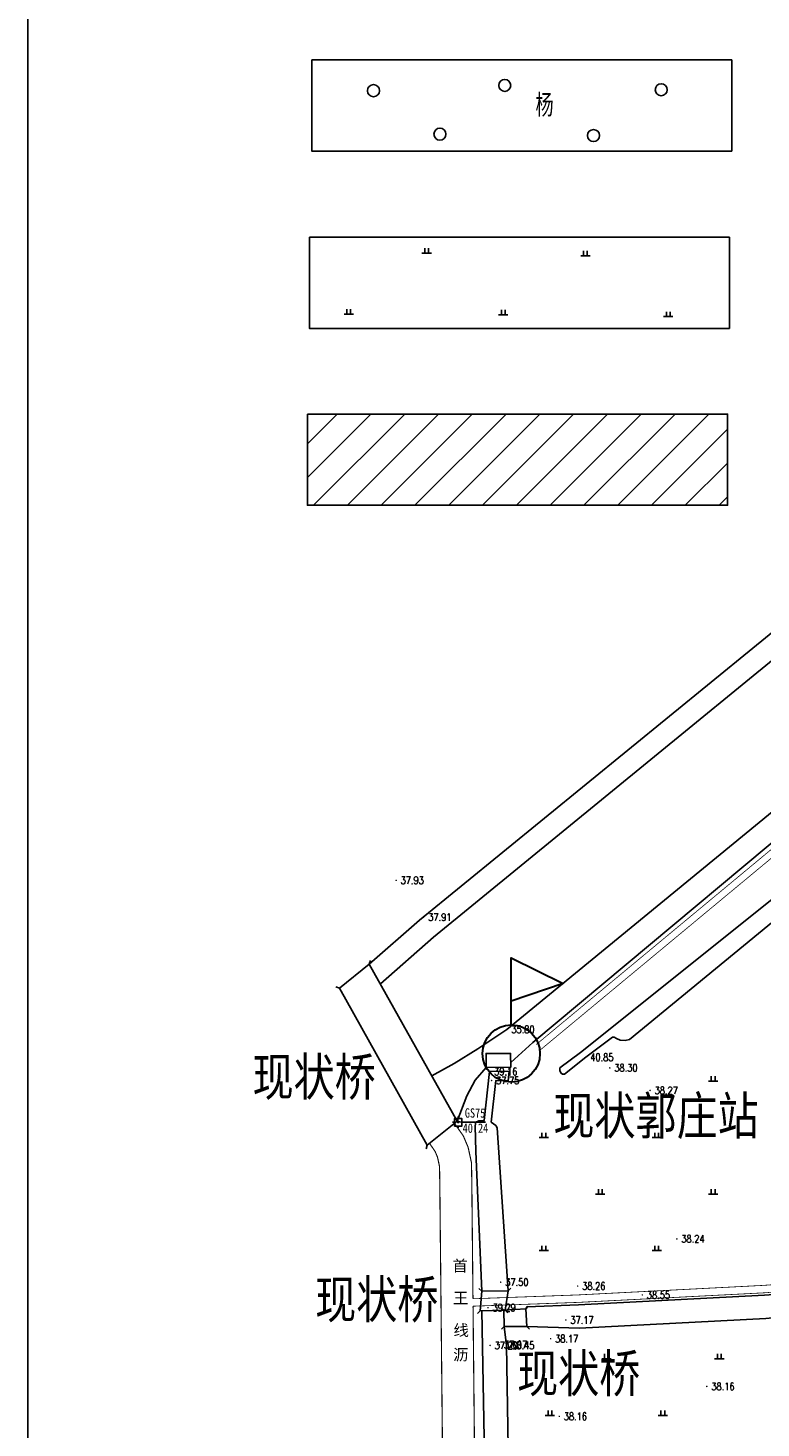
# Model space of a CAD drawing. Extents: x 456755 to 458049, y 3845626 to 3853218.
# Tile 49 of 80: x 456819 to 457013, y 3850428 to 3850800. Entities that reach past the tile are written whole.
import ezdxf
from ezdxf.enums import TextEntityAlignment as Align

# ---------------------------------------------------------------- set-up
doc = ezdxf.new("R2010")
doc.units = 0
doc.header["$PDMODE"] = 34
doc.header["$PDSIZE"] = 0.2
doc.linetypes.add('X3', pattern=[5, 4, -1])
doc.layers.get('0').update_dxf_attribs({"linetype": 'CONTINUOUS'})
doc.layers.add('ASSIST', color=7, linetype='CONTINUOUS', plot=False)
for name, color, linetype in [('DLSS', 4, 'CONTINUOUS'), ('DMTZ', 3, 'CONTINUOUS'), ('GCD', 1, 'CONTINUOUS'), ('JMD', 6, 'CONTINUOUS'), ('KZD', 1, 'CONTINUOUS'), ('SXSS', 5, 'CONTINUOUS'), ('ZBTZ', 3, 'CONTINUOUS')]:
    doc.layers.add(name, color=color, linetype=linetype)
doc.styles.add('HZ', font='rs.shx', dxfattribs={"width": 0.8, "bigfont": 'hztxt.shx'})
doc.styles.add('仿宋体', font='仿宋_GB2312.ttf', dxfattribs={"width": 0.8})
doc.styles.add('正等线体', font='simhei.ttf')
doc.styles.add('黑体', font='simhei.ttf')
doc.linetypes.add('10411', pattern='A,2,[150,AAA.SHX,S=1,R=0,X=0,Y=1],2,[151,AAA.SHX,S=1,R=0,X=0,Y=3],1e-11', length=4)
doc.linetypes.add('10422', pattern='A,0.75,[150,AAA.SHX,S=0.5,R=0,X=0,Y=0.5],1.5,[177,AAA.SHX,S=1,R=0,X=0,Y=0.4],0.75', length=3)
doc.linetypes.add('1161', pattern='A,0,[149,AAA.SHX,S=0.15,R=0,X=0,Y=0],-1.6', length=1.6)

# ---------------------------------------------------------------- blocks, each defined once
blk = doc.blocks.new('*U23')
at = {"linetype": 'Continuous'}
for points in [[(-0.15, 0), (-0.14, -0.06), (-0.14, 0.06)], [(-0.14, 0.06), (-0.11, -0.11), (-0.11, 0.11)], [(-0.11, -0.11), (-0.14, 0.06), (-0.14, -0.06)], [(-0.11, 0.11), (-0.06, -0.14), (-0.06, 0.14)], [(-0.06, -0.14), (-0.11, 0.11), (-0.11, -0.11)], [(-0.06, 0.14), (0, -0.15), (0, 0.15)], [(0, -0.15), (-0.06, 0.14), (-0.06, -0.14)], [(0, 0.15), (0.06, -0.14), (0.06, 0.14)], [(0.06, -0.14), (0, 0.15), (0, -0.15)], [(0.06, 0.14), (0.11, -0.11), (0.11, 0.11)], [(0.11, -0.11), (0.06, 0.14), (0.06, -0.14)], [(0.11, 0.11), (0.14, -0.06), (0.14, 0.06)], [(0.14, -0.06), (0.11, 0.11), (0.11, -0.11)], [(0.15, 0), (0.14, 0.06), (0.14, -0.06)]]:
    blk.add_solid(points, dxfattribs=at)
blk = doc.blocks.new('gc259')
at = {"linetype": 'Continuous', "flags": 128}
for points in [[(-1, 0), (-1.5, 0)], [(-1, -1), (1, -1), (1, 1), (-1, 1), (-1, -1)], [(0, 1), (0, 1.5)], [(1, 0), (1.5, 0)], [(0, -1), (0, -1.5)]]:
    blk.add_lwpolyline(points, dxfattribs=at)
at = {"linetype": 'Continuous'}
blk.add_circle((0, 0), 0.15, dxfattribs=at)
blk.add_point((0, 0), dxfattribs=at)
blk.add_blockref('*U23', (0, 0), dxfattribs=at)
blk = doc.blocks.new('GC200')
at = {"linetype": 'Continuous', "const_width": 0.2, "flags": 128}
blk.add_lwpolyline([(-0.1, 0, 1), (0.1, 0, 1)], format="xyb", close=True, dxfattribs=at)
blk = doc.blocks.new('gc119')
for p, q in [((-1.25, 0), (1.25, 0)), ((-0.5, 1.3), (-0.5, 0)), ((0.5, 1.3), (0.5, 0))]:
    blk.add_line(p, q)
blk = doc.blocks.new('1231231231')
at = {"color": 1, "linetype": 'Continuous', "lineweight": 30, "flags": 128}
blk.add_lwpolyline([(0, 0), (0, 52), (40.3, 32.1), (0, 18.5)], dxfattribs=at)
at = {"color": 1, "linetype": 'Continuous', "lineweight": 30}
blk.add_circle((0, -22.2), 22.2, dxfattribs=at)
blk = doc.blocks.new('gc326')
blk.add_circle((0, 0), 0.8)

msp = doc.modelspace()

# ---------------------------------------------------------------- hatches: boundary and pattern name
at = {"layer": 'JMD', "linetype": 'Continuous'}
h = msp.add_hatch(dxfattribs=at)
h.set_pattern_fill('ANSI31', color=256, scale=2, style=0)
h.set_pattern_definition([(45, (-754.946, -929.526), (-4.490128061, 4.490128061), [])])
h.paths.add_polyline_path([(457004.48, 3850697.22), (456892.88, 3850697.22), (456892.88, 3850673.01), (457004.48, 3850673.01)])

# ---------------------------------------------------------------- linework, layer by layer
at = {"linetype": 'Continuous'}
msp.add_lwpolyline([(456818.61, 3849689.88), (457866.43, 3849689.88), (457866.43, 3851171.64), (456818.61, 3851171.64)], close=True, dxfattribs=at)
at = {"linetype": 'Continuous', "elevation": -33.29}
msp.add_lwpolyline([(456893.37, 3850744.17), (457004.97, 3850744.17), (457004.97, 3850719.96), (456893.37, 3850719.96)], close=True, dxfattribs=at)
at = {"layer": 'ASSIST', "linetype": 'Continuous', "elevation": -33.29, "flags": 128}
for points in [[(456924.71, 3850502.99), (456901.37, 3850544.77), (456909.31, 3850551.11), (456932.68, 3850509.42)], [(456939.16, 3850464.25), (456946.22, 3850464.31), (456945.43, 3850459.18), (456938.72, 3850459.06)], [(456945.16, 3850454.84), (456945.03, 3850459.2), (456950.86, 3850459.55), (456951.13, 3850454.84)]]:
    msp.add_lwpolyline(points, close=True, dxfattribs=at)
at = {"layer": 'DLSS', "linetype": 'Continuous'}
for p, q in [((456909.31, 3850551.11, -33.29), (456909.58, 3850552.07, -33.29)), ((456901.37, 3850544.77, -33.29), (456900.41, 3850545.04, -33.29)), ((456932.68, 3850509.42, -33.29), (456933.64, 3850509.14, -33.29)), ((456924.71, 3850502.99, -33.29), (456924.44, 3850502.03, -33.29)), ((456939.16, 3850464.25, -33.29), (456938.45, 3850464.95, -33.29)), ((456946.22, 3850464.31, -33.29), (456946.92, 3850465.02, -33.29)), ((456950.86, 3850459.55, -33.29), (456951.53, 3850460.3, -33.29)), ((456938.72, 3850459.06, -33.29), (456938.03, 3850458.34, -33.29)), ((456945.03, 3850459.2, -33.29), (456944.31, 3850459.88, -33.29)), ((456945.43, 3850459.18, -33.29), (456946.15, 3850458.49, -33.29)), ((456945.16, 3850454.84, -33.29), (456944.47, 3850454.11, -33.29)), ((456951.13, 3850454.84, -33.29), (456951.88, 3850454.17, -33.29))]:
    msp.add_line(p, q, dxfattribs=at)
at = {"layer": 'DLSS', "linetype": 'X3', "const_width": 0.2, "elevation": -33.29, "flags": 128}
for points in [[(457613.95, 3851033.72), (457609.91, 3851047.94), (457605.39, 3851055.67), (457602.62, 3851058.05), (457598.98, 3851059.37), (457593.14, 3851059.81), (457590.81, 3851059.75), (457477.88, 3850965.42), (457269.52, 3850791.86), (456953.66, 3850529.76)], [(456936.85, 3850462.23), (456964.8, 3850463.25), (457014.15, 3850465.79), (457047.84, 3850468.32), (457098.72, 3850471.94), (457154.66, 3850475.65), (457213.7, 3850479.44), (457233.17, 3850481.17), (457262.4, 3850482.85), (457286.52, 3850483.95), (457332.6, 3850486.57), (457383.21, 3850489.6), (457420.87, 3850491.91), (457462.25, 3850494.94), (457527.73, 3850498.92), (457581.7, 3850502.5), (457607.99, 3850503.64), (457641.53, 3850505.77)]]:
    msp.add_lwpolyline(points, dxfattribs=at)
at = {"layer": 'DLSS', "linetype": 'Continuous', "elevation": -33.29, "flags": 128}
for points, const_width in [([(457612.4, 3851033.17), (457608.26, 3851047.2), (457603.99, 3851054.5), (457601.7, 3851056.47), (457598.6, 3851057.6), (457593.09, 3851058.01), (457591.49, 3851057.97), (457479.03, 3850964.04), (457270.67, 3850790.47), (456954.81, 3850528.38)], 0.2), ([(456931.94, 3850508.82), (456934.29, 3850505.48), (456935.57, 3850502.44), (456936.45, 3850498.37), (456936.54, 3850493.44), (456936.85, 3850462.23)], 0.3), ([(456925.29, 3850503.54), (456926.78, 3850501.38), (456927.42, 3850499.86), (456927.96, 3850497.38), (456928.03, 3850493.33), (456930.35, 3850264.67), (456934.65, 3850011.68), (456938.19, 3849799), (456938.43, 3849784.12)], 0.3), ([(456936.87, 3850460.25), (456964.89, 3850461.27), (457014.28, 3850463.81), (457047.99, 3850466.34), (457098.86, 3850469.96), (457154.79, 3850473.67), (457213.85, 3850477.46), (457233.31, 3850479.19), (457262.5, 3850480.87), (457286.62, 3850481.97), (457332.72, 3850484.6), (457383.33, 3850487.62), (457421, 3850489.94), (457462.38, 3850492.96), (457527.86, 3850496.94), (457581.81, 3850500.52), (457608.09, 3850501.67), (457641.66, 3850503.79)], 0.2), ([(456936.87, 3850460.25), (456938.81, 3850269)], 0.3)]:
    msp.add_lwpolyline(points, dxfattribs=dict(at, const_width=const_width))
at = {"layer": 'DLSS', "linetype": 'Continuous', "elevation": -33.29}
for points in [[(456909.31, 3850551.11), (456932.68, 3850509.42)], [(456924.71, 3850502.99), (456901.37, 3850544.77)], [(456939.16, 3850464.25), (456946.22, 3850464.31)], [(456945.43, 3850459.18), (456938.72, 3850459.06)], [(456945.16, 3850454.84), (456945.03, 3850459.2)], [(456950.86, 3850459.55), (456951.13, 3850454.84)]]:
    msp.add_lwpolyline(points, dxfattribs=at)
at = {"layer": 'DMTZ', "color": 5, "linetype": '10411', "flags": 128}
for points, elevation in [([(457597.95, 3851113.8), (456922.66, 3850562.77), (456909.31, 3850551.11)], -33.29), ([(456946.87, 3850524.98), (456952.77, 3850530.28), (457046.03, 3850608.2), (457206.39, 3850741.85), (457567.44, 3851041.9), (457595.08, 3851065.51), (457596.47, 3851066.06), (457597.73, 3851065.72), (457600.4, 3851064.17)], 4.81), ([(456932.68, 3850509.42), (456935.19, 3850516.16), (456937.44, 3850520.32), (456940.36, 3850523.7)], 6.14), ([(456939.87, 3850509.61), (456938.4, 3850509.51), (456937.65, 3850509.14), (456937.41, 3850508.15), (456937.64, 3850501.35), (456939.16, 3850464.25)], -33.29), ([(456946.22, 3850464.31), (456943.3, 3850507.62), (456942.88, 3850508.25), (456941.71, 3850509.1)], -33.29), ([(457049.2, 3850465.78), (457048.03, 3850465.7), (457014.32, 3850463.17), (456964.92, 3850460.63), (456951.18, 3850460.12), (456950.86, 3850459.55)], -33.29), ([(456951.13, 3850454.84), (456965.19, 3850454.44), (457014.7, 3850456.99), (457049.55, 3850460.44), (457049.55, 3850460.44)], -33.29), ([(456939.17, 3850459.07), (456942.62, 3850270.17)], 6.05), ([(456948.66, 3850270.41), (456948.65, 3850271.17), (456945.8, 3850449.84), (456945.16, 3850454.84)], -33.29)]:
    msp.add_lwpolyline(points, dxfattribs=dict(at, elevation=elevation))
at = {"layer": 'DMTZ', "linetype": '10411', "elevation": 7.74, "flags": 128}
msp.add_lwpolyline([(457273.41, 3850781.88), (457277.55, 3850783.15), (457281.21, 3850782.68), (457283.76, 3850781.09), (457284.39, 3850777.43), (457283.56, 3850772.86), (457283.56, 3850772.86), (457244.65, 3850737.57), (457214.97, 3850712.12), (457076.92, 3850603.57), (457065.85, 3850602.91), (456978.46, 3850531.06), (456977.27, 3850530.83), (456975.98, 3850530.96), (456975.02, 3850531.38), (456974.37, 3850531.7), (456973.89, 3850531.67), (456966.82, 3850526.37), (456961.13, 3850521.9), (456961.13, 3850521.9), (456960.62, 3850521.87), (456960.26, 3850522.14), (456959.93, 3850522.8), (456959.93, 3850523.56), (456965.38, 3850527.64), (457063.66, 3850606.18), (457213.15, 3850726.22)], close=True, dxfattribs=at)
at = {"layer": 'DMTZ', "color": 5, "linetype": '10422', "flags": 128}
for points, elevation in [([(456941.28, 3850522.57), (456939.83, 3850509.6)], 5.87), ([(456941.71, 3850509.1), (456942.9, 3850520.16), (456946.24, 3850520.11), (456946.46, 3850522.66), (456941.28, 3850522.57)], -33.29)]:
    msp.add_lwpolyline(points, dxfattribs=dict(at, elevation=elevation))
at = {"layer": 'JMD', "linetype": 'Continuous', "flags": 128}
for points, elevation in [([(456892.88, 3850697.22), (457004.48, 3850697.22), (457004.48, 3850673.01), (456892.88, 3850673.01)], -33.29), ([(456940.36, 3850523.7), (456946.87, 3850523.74), (456946.85, 3850527.41), (456940.34, 3850527.38)], 6.14)]:
    msp.add_lwpolyline(points, close=True, dxfattribs=dict(at, elevation=elevation))
at = {"layer": 'KZD', "linetype": 'Continuous'}
msp.add_line((456934.18, 3850509.11, 6.94), (456940.18, 3850509.11, 6.94), dxfattribs=at)
at = {"layer": 'SXSS', "linetype": 'Continuous', "flags": 128}
for points, elevation in [([(456912.24, 3850545.89), (456926.4, 3850558.24), (457607.21, 3851114.77)], -33.29), ([(456925.93, 3850521.46), (456931.82, 3850524.76), (456938.11, 3850528.58), (456945.85, 3850533.76), (457042.49, 3850612.99), (457203.39, 3850745.47), (457564.41, 3851045.5), (457592.03, 3851069.08), (457593.61, 3851069.38), (457596.66, 3851069.11), (457599.9, 3851067.91), (457601.16, 3851066.32), (457601.85, 3851064.86)], 4.81)]:
    msp.add_lwpolyline(points, dxfattribs=dict(at, elevation=elevation))
at = {"layer": 'ZBTZ', "linetype": '1161', "elevation": -33.29}
msp.add_lwpolyline([(456894, 3850791.29), (457005.6, 3850791.29), (457005.6, 3850767.08), (456894, 3850767.08)], close=True, dxfattribs=at)

# ---------------------------------------------------------------- block references
at = {"linetype": 'Continuous', "xscale": 0.3430000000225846, "yscale": 0.3430000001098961, "zscale": 0.3429999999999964}
msp.add_blockref('1231231231', (456947.03, 3850534.97, -33.29), dxfattribs=at)
at = {"layer": 'GCD', "linetype": 'Continuous'}
ref = msp.add_blockref('GC200', (456916.43, 3850573.38, 4.64), dxfattribs=at)
ref.add_attrib('height', '37.93', dxfattribs={"linetype": 'Continuous', "height": 2, "style": 'HZ', "width": 0.8}).set_placement((456917.63, 3850573.38, -33.29), align=Align.MIDDLE_LEFT)
ref = msp.add_blockref('GC200', (456923.77, 3850563.6, 4.62), dxfattribs=at)
ref.add_attrib('height', '37.91', dxfattribs={"linetype": 'Continuous', "height": 2, "style": 'HZ', "width": 0.8}).set_placement((456924.97, 3850563.6, -33.29), align=Align.MIDDLE_LEFT)
ref = msp.add_blockref('GC200', (456945.85, 3850533.76, 2.51), dxfattribs=at)
ref.add_attrib('height', '35.80', dxfattribs={"linetype": 'Continuous', "height": 2, "style": 'HZ', "width": 0.8}).set_placement((456947.05, 3850533.76, -33.29), align=Align.MIDDLE_LEFT)
ref = msp.add_blockref('GC200', (456966.82, 3850526.37, 7.56), dxfattribs=at)
ref.add_attrib('height', '40.85', dxfattribs={"linetype": 'Continuous', "height": 2, "style": 'HZ', "width": 0.8}).set_placement((456968.02, 3850526.37, -33.29), align=Align.MIDDLE_LEFT)
ref = msp.add_blockref('GC200', (456941.28, 3850522.57, 5.87), dxfattribs=at)
ref.add_attrib('height', '39.16', dxfattribs={"linetype": 'Continuous', "height": 2, "style": 'HZ', "width": 0.8}).set_placement((456942.48, 3850522.57, -33.29), align=Align.MIDDLE_LEFT)
ref = msp.add_blockref('GC200', (456973.21, 3850523.56, 5.01), dxfattribs=at)
ref.add_attrib('height', '38.30', dxfattribs={"linetype": 'Continuous', "height": 2, "style": 'HZ', "width": 0.8}).set_placement((456974.41, 3850523.56, -33.29), align=Align.MIDDLE_LEFT)
ref = msp.add_blockref('GC200', (456941.79, 3850520.21, 4.45), dxfattribs=at)
ref.add_attrib('height', '37.75', dxfattribs={"linetype": 'Continuous', "height": 2, "style": 'HZ', "width": 0.8}).set_placement((456942.99, 3850520.21, -33.29), align=Align.MIDDLE_LEFT)
ref = msp.add_blockref('GC200', (456983.92, 3850517.56, 4.97), dxfattribs=at)
ref.add_attrib('height', '38.27', dxfattribs={"linetype": 'Continuous', "height": 2, "style": 'HZ', "width": 0.8}).set_placement((456985.12, 3850517.56, -33.29), align=Align.MIDDLE_LEFT)
ref = msp.add_blockref('GC200', (456991.02, 3850478.14, 4.95), dxfattribs=at)
ref.add_attrib('height', '38.24', dxfattribs={"linetype": 'Continuous', "height": 2, "style": 'HZ', "width": 0.8}).set_placement((456992.22, 3850478.14, -33.29), align=Align.MIDDLE_LEFT)
ref = msp.add_blockref('GC200', (456944.23, 3850466.63, 4.2), dxfattribs=at)
ref.add_attrib('height', '37.50', dxfattribs={"linetype": 'Continuous', "height": 2, "style": 'HZ', "width": 0.8}).set_placement((456945.43, 3850466.63, -33.29), align=Align.MIDDLE_LEFT)
ref = msp.add_blockref('GC200', (456964.67, 3850465.6, 4.96), dxfattribs=at)
ref.add_attrib('height', '38.26', dxfattribs={"linetype": 'Continuous', "height": 2, "style": 'HZ', "width": 0.8}).set_placement((456965.87, 3850465.6, -33.29), align=Align.MIDDLE_LEFT)
ref = msp.add_blockref('GC200', (456981.85, 3850463.25, 5.25), dxfattribs=at)
ref.add_attrib('height', '38.55', dxfattribs={"linetype": 'Continuous', "height": 2, "style": 'HZ', "width": 0.8}).set_placement((456983.05, 3850463.25, -33.29), align=Align.MIDDLE_LEFT)
ref = msp.add_blockref('GC200', (456940.85, 3850459.87, 6), dxfattribs=at)
ref.add_attrib('height', '39.29', dxfattribs={"linetype": 'Continuous', "height": 2, "style": 'HZ', "width": 0.8}).set_placement((456942.05, 3850459.87, -33.29), align=Align.MIDDLE_LEFT)
ref = msp.add_blockref('GC200', (456961.53, 3850456.58, 3.88), dxfattribs=at)
ref.add_attrib('height', '37.17', dxfattribs={"linetype": 'Continuous', "height": 2, "style": 'HZ', "width": 0.8}).set_placement((456962.73, 3850456.58, -33.29), align=Align.MIDDLE_LEFT)
ref = msp.add_blockref('GC200', (456957.47, 3850451.62, 4.88), dxfattribs=at)
ref.add_attrib('height', '38.17', dxfattribs={"linetype": 'Continuous', "height": 2, "style": 'HZ', "width": 0.8}).set_placement((456958.67, 3850451.62, -33.29), align=Align.MIDDLE_LEFT)
ref = msp.add_blockref('GC200', (456941.4, 3850449.83, 3.9), dxfattribs=at)
ref.add_attrib('height', '37.20', dxfattribs={"linetype": 'Continuous', "height": 2, "style": 'HZ', "width": 0.8}).set_placement((456942.6, 3850449.83, -33.29), align=Align.MIDDLE_LEFT)
ref = msp.add_blockref('GC200', (456943.87, 3850450.01, 3.77), dxfattribs=at)
ref.add_attrib('height', '37.07', dxfattribs={"linetype": 'Continuous', "height": 2, "style": 'HZ', "width": 0.8}).set_placement((456945.07, 3850450.01, -33.29), align=Align.MIDDLE_LEFT)
ref = msp.add_blockref('GC200', (456945.8, 3850449.84, 5.15), dxfattribs=at)
ref.add_attrib('height', '38.45', dxfattribs={"linetype": 'Continuous', "height": 2, "style": 'HZ', "width": 0.8}).set_placement((456947, 3850449.84, -33.29), align=Align.MIDDLE_LEFT)
ref = msp.add_blockref('GC200', (456998.98, 3850438.94, 4.87), dxfattribs=at)
ref.add_attrib('height', '38.16', dxfattribs={"linetype": 'Continuous', "height": 2, "style": 'HZ', "width": 0.8}).set_placement((457000.18, 3850438.94, -33.29), align=Align.MIDDLE_LEFT)
ref = msp.add_blockref('GC200', (456959.78, 3850430.98, 4.87), dxfattribs=at)
ref.add_attrib('height', '38.16', dxfattribs={"linetype": 'Continuous', "height": 2, "style": 'HZ', "width": 0.8}).set_placement((456960.98, 3850430.98, -33.29), align=Align.MIDDLE_LEFT)
at = {"layer": 'KZD', "linetype": 'Continuous'}
msp.add_blockref('gc259', (456932.93, 3850509.11, 6.94), dxfattribs=at)
at = {"layer": 'ZBTZ', "linetype": 'Continuous', "xscale": 2, "yscale": 2, "zscale": 2}
for p in [(456910.41, 3850783.12, -33.29), (456945.28, 3850784.53, -33.29), (456986.87, 3850783.37, -33.29), (456928.07, 3850771.58, -33.29), (456968.88, 3850771.19, -33.29)]:
    msp.add_blockref('gc326', p, dxfattribs=at)
at = {"layer": 'ZBTZ', "linetype": 'Continuous'}
for p in [(456924.54, 3850739.96, -33.29), (456966.73, 3850739.29, -33.29), (456903.85, 3850723.75, -33.29), (456944.89, 3850723.61, -33.29), (456988.74, 3850723.1, -33.29), (457000.68, 3850520.02, -33.29), (456955.68, 3850505.02, -33.29), (456985.68, 3850505.02, -33.29), (456970.68, 3850490.02, -33.29), (457000.68, 3850490.02, -33.29), (456955.68, 3850475.02, -33.29), (456985.68, 3850475.02, -33.29), (456972.3, 3850446.26, -33.29), (457002.3, 3850446.26, -33.29), (456957.3, 3850431.26, -33.29), (456987.3, 3850431.26, -33.29)]:
    msp.add_blockref('gc119', p, dxfattribs=at)

# ---------------------------------------------------------------- texts
at = {"layer": 'DLSS', "color": 1, "linetype": 'X3', "style": '仿宋体', "width": 0.8}
for s, p in [('现状桥', (456878.28, 3850516.18, -33.29)), ('现状郭庄站', (456958.21, 3850505.86, -33.29)), ('现状桥', (456894.91, 3850457.07, -33.29)), ('现状桥', (456948.57, 3850437.42, -33.29))]:
    msp.add_text(s, height=10, dxfattribs=at).set_placement(p)
at = {"layer": 'DLSS', "linetype": 'Continuous', "style": '黑体'}
for s, p in [('首', (456931.38, 3850469.46, -33.29)), ('王', (456931.52, 3850460.91, -33.29)), ('线', (456931.66, 3850452.36, -33.29)), ('沥', (456931.57, 3850445.87, -33.29))]:
    msp.add_text(s, height=3, dxfattribs=at).set_placement(p)
at = {"layer": 'KZD', "linetype": 'Continuous', "style": '正等线体', "width": 0.8}
for s, p in [('GS75', (456937.41, 3850511.58, 6.94)), ('40.24', (456937.51, 3850507.54, 6.94))]:
    msp.add_text(s, height=2.5, dxfattribs=at).set_placement(p, align=Align.MIDDLE)
at = {"layer": 'ZBTZ', "linetype": 'Continuous', "style": 'HZ', "width": 0.8}
msp.add_text('杨', height=6, dxfattribs=at).set_placement((456955.87, 3850779.51, -33.29), align=Align.MIDDLE)

doc.saveas('drawing.dxf')
